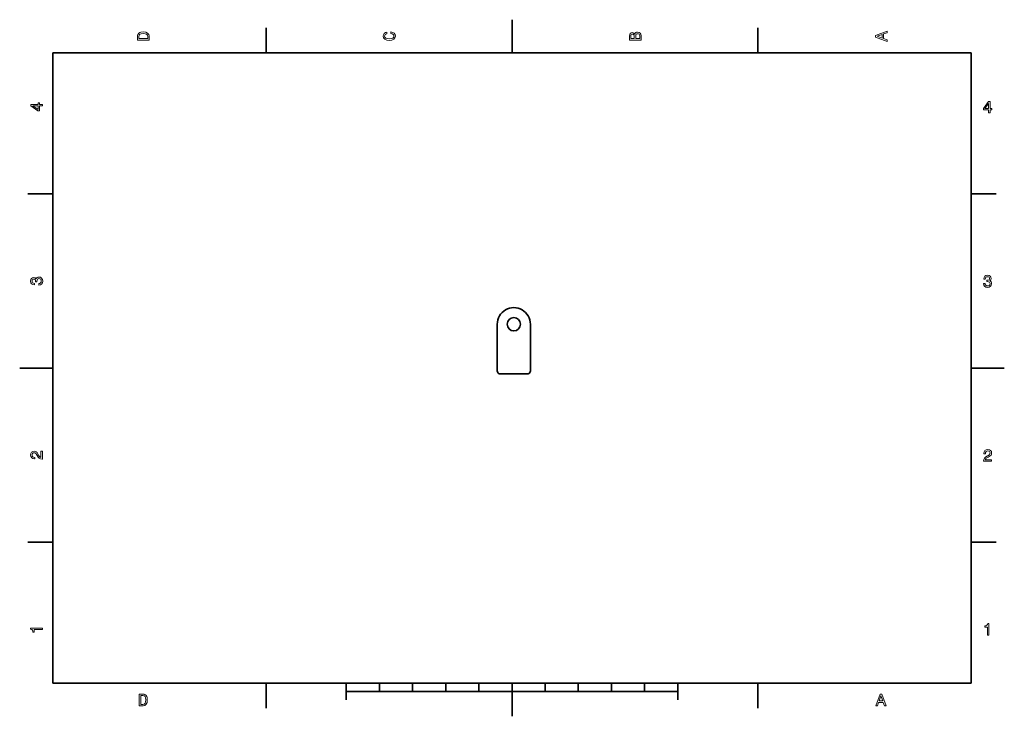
# Model space of a CAD drawing. Extents: x 0 to 297, y 0 to 210.
import ezdxf

# ---------------------------------------------------------------- set-up
doc = ezdxf.new("R2010")
doc.units = 0

msp = doc.modelspace()

# ---------------------------------------------------------------- linework, layer by layer
at = {"color": 7, "lineweight": 35}
for p, q in [((148.5, 200), (148.5, 210)), ((74.300003, 200), (74.300003, 207.5)), ((222.699997, 200), (222.699997, 207.5)), ((287, 200), (10, 200)), ((10, 200), (10, 10)), ((287, 10), (287, 200)), ((10, 157.5), (2.5, 157.5)), ((287, 157.5), (294.5, 157.5)), ((144.041, 104.191803), (144.041, 118.191803)), ((154.041, 104.191803), (154.041, 118.191803)), ((10, 105), (0, 105)), ((287, 105), (297, 105)), ((153.041, 103.191803), (145.041, 103.191803)), ((287, 70), (287, 10)), ((10, 52.5), (2.5, 52.5)), ((287, 52.5), (294.5, 52.5)), ((10, 10), (287, 10)), ((74.300003, 10), (74.300003, 2.5)), ((97, 10), (287, 10)), ((98.5, 10), (98.5, 5)), ((108.5, 10), (108.5, 7.5)), ((118.5, 10), (118.5, 7.5)), ((128.5, 10), (128.5, 7.5)), ((138.5, 10), (138.5, 7.5)), ((148.5, 10), (148.5, 0)), ((158.5, 10), (158.5, 7.5)), ((168.5, 10), (168.5, 7.5)), ((178.5, 10), (178.5, 7.5)), ((188.5, 10), (188.5, 7.5)), ((198.5, 10), (198.5, 5)), ((222.699997, 10), (222.699997, 2.5)), ((98.5, 7.5), (198.5, 7.5))]:
    msp.add_line(p, q, dxfattribs=at)
at = {"color": 7, "lineweight": 13}
for points in [[(35.533215, 204.994965), (35.533215, 203.829971), (39.033215, 203.829971), (39.033215, 204.994965), (38.922264, 205.544678), (38.584366, 205.953171), (38.034657, 206.205338), (37.283215, 206.296112), (36.516644, 206.215424), (36.21405, 206.114563), (35.971977, 205.973343), (35.644165, 205.56485), (35.563473, 205.297562)], [(35.951801, 204.959656), (36.027451, 205.342941), (36.259438, 205.605194), (36.672985, 205.761536), (37.283215, 205.811966), (37.873272, 205.756485), (38.286816, 205.600143), (38.533936, 205.332855), (38.614628, 204.959656), (38.614628, 204.298996), (35.951801, 204.298996)], [(111.93206, 205.817017), (112.355698, 205.716141), (112.658287, 205.549713), (112.844887, 205.317734), (112.905403, 205.045395), (112.814629, 204.71759), (112.54229, 204.460388), (112.098488, 204.28891), (111.483215, 204.233429), (110.872986, 204.28891), (110.424141, 204.455338), (110.151802, 204.71254), (110.055984, 205.045395), (110.106415, 205.287476), (110.247627, 205.494247), (110.474571, 205.655624), (110.787247, 205.766571), (110.787247, 206.245682), (110.308144, 206.094391), (109.94503, 205.832138), (109.718086, 205.474075), (109.63739, 205.045395), (109.763474, 204.510818), (110.116501, 204.10231), (110.696472, 203.840057), (111.483215, 203.749283), (112.269958, 203.840057), (112.84993, 204.10231), (113.208, 204.510818), (113.329041, 205.045395), (113.233215, 205.51442), (112.965927, 205.892654), (112.527161, 206.159943), (111.93206, 206.301163)], [(185.542007, 205.630417), (185.249496, 205.983429), (185.052811, 206.074219), (184.81073, 206.104477), (184.432495, 206.03891), (184.160156, 205.842224), (183.993729, 205.524506), (183.933212, 205.080704), (183.933212, 203.835022), (187.433212, 203.835022), (187.433212, 205.151306), (187.36261, 205.620331), (187.155838, 205.968307), (186.828018, 206.185165), (186.384216, 206.260818), (186.08667, 206.215424), (185.839554, 206.094391), (185.65799, 205.897705)], [(185.385666, 204.984879), (185.385666, 204.298996), (184.351807, 204.298996), (184.351807, 205.025223), (184.382065, 205.297562), (184.472839, 205.489197), (184.629181, 205.605194), (184.86116, 205.645538), (185.093155, 205.600143), (185.254532, 205.479111), (185.355408, 205.272339)], [(187.014618, 205.095825), (187.014618, 204.298996), (185.809296, 204.298996), (185.809296, 205.050446), (185.844589, 205.368164), (185.9505, 205.595108), (186.132065, 205.731277), (186.394302, 205.776657), (186.671692, 205.731277), (186.863327, 205.605194), (186.979324, 205.393372)], [(261.633209, 203.466858), (261.633209, 203.930847), (260.604401, 204.298996), (260.604401, 205.695969), (261.633209, 206.064133), (261.633209, 206.538193), (258.128174, 205.257217), (258.128174, 204.742798)], [(260.17572, 204.460388), (258.632477, 205), (260.17572, 205.539627)], [(6.833213, 184.02739), (6.833213, 184.481277), (5.965778, 184.481277), (5.965778, 184.98056), (5.56232, 184.98056), (5.56232, 184.481277), (3.408862, 184.481277), (3.408862, 184.022339), (5.521974, 182.489197), (5.965778, 182.489197), (5.965778, 184.02739)], [(292.277374, 181.916794), (292.731262, 181.916794), (292.731262, 182.784225), (293.23056, 182.784225), (293.23056, 183.187683), (292.731262, 183.187683), (292.731262, 185.341141), (292.272339, 185.341141), (290.739197, 183.228027), (290.739197, 182.784225), (292.277374, 182.784225)], [(291.162842, 183.187683), (292.277374, 184.756134), (292.277374, 183.187683)], [(5.56232, 182.912827), (3.993876, 184.02739), (5.56232, 184.02739)], [(5.733789, 129.979111), (5.769093, 129.979111), (6.253242, 130.059799), (6.616354, 130.296829), (6.848343, 130.670029), (6.934078, 131.164276), (6.848343, 131.688766), (6.626441, 132.082138), (6.273415, 132.334305), (5.819525, 132.425079), (5.521974, 132.384735), (5.2799, 132.273788), (5.0933, 132.092224), (4.957133, 131.850143), (4.684798, 132.177963), (4.251081, 132.293961), (3.857709, 132.218307), (3.560158, 132.00145), (3.373559, 131.648422), (3.307997, 131.164276), (3.388689, 130.710388), (3.610591, 130.362396), (3.963617, 130.135452), (4.432637, 130.059799), (4.467939, 130.059799), (4.467939, 130.508652), (4.145173, 130.548996), (3.913184, 130.680115), (3.771974, 130.891937), (3.721542, 131.189484), (3.761888, 131.451736), (3.867795, 131.643372), (4.039265, 131.759369), (4.271254, 131.804764), (4.518372, 131.759369), (4.684798, 131.638336), (4.785663, 131.426514), (4.815922, 131.139053), (4.810879, 130.942368), (5.209294, 130.942368), (5.199208, 131.189484), (5.244596, 131.507217), (5.365634, 131.744247), (5.56232, 131.885452), (5.819525, 131.935883), (6.112032, 131.880417), (6.328891, 131.734161), (6.465058, 131.502167), (6.510447, 131.194534), (6.460014, 130.876801), (6.308718, 130.644821), (6.066643, 130.498566), (5.733789, 130.443085)], [(290.729126, 130.51622), (290.729126, 130.480911), (290.809814, 129.996765), (291.046844, 129.633652), (291.420044, 129.401657), (291.914276, 129.315933), (292.438782, 129.401657), (292.832153, 129.623566), (293.08429, 129.976593), (293.175079, 130.430481), (293.134735, 130.728027), (293.023773, 130.970108), (292.842224, 131.156708), (292.600159, 131.292877), (292.927948, 131.565216), (293.043945, 131.998932), (292.968292, 132.392303), (292.751434, 132.68985), (292.398407, 132.87645), (291.914276, 132.942017), (291.460388, 132.861313), (291.112396, 132.63942), (290.885468, 132.286392), (290.809814, 131.817368), (290.809814, 131.782074), (291.258636, 131.782074), (291.299011, 132.104828), (291.430115, 132.336823), (291.641937, 132.478027), (291.939484, 132.528473), (292.201721, 132.488113), (292.393372, 132.382217), (292.509369, 132.210739), (292.554749, 131.97876), (292.509369, 131.731628), (292.388336, 131.565216), (292.176514, 131.46434), (291.889069, 131.434082), (291.692383, 131.439133), (291.692383, 131.04071), (291.939484, 131.050797), (292.257202, 131.005417), (292.494232, 130.884369), (292.635468, 130.687683), (292.685883, 130.430481), (292.630402, 130.13797), (292.484161, 129.921112), (292.252167, 129.784943), (291.944519, 129.739563), (291.626801, 129.789993), (291.394806, 129.941284), (291.248566, 130.183365), (291.193085, 130.51622)], [(290.76947, 76.916786), (293.175079, 76.916786), (293.175079, 77.350502), (291.273773, 77.350502), (291.3797, 77.587532), (291.561249, 77.784218), (292.121033, 78.142288), (292.418579, 78.293587), (292.751434, 78.510445), (292.988464, 78.762604), (293.124634, 79.060158), (293.175079, 79.398056), (293.089355, 79.821686), (292.852325, 80.154541), (292.489197, 80.366356), (292.020172, 80.442001), (291.536041, 80.35627), (291.167877, 80.119232), (290.930847, 79.740997), (290.850159, 79.241714), (290.850159, 79.171112), (291.309082, 79.171112), (291.309082, 79.211456), (291.354462, 79.554398), (291.490631, 79.806557), (291.707489, 79.967941), (291.994965, 80.023415), (292.287476, 79.972984), (292.504333, 79.846901), (292.645538, 79.650215), (292.695984, 79.403099), (292.660675, 79.171112), (292.56485, 78.974426), (292.403473, 78.802956), (292.181549, 78.651657), (291.884003, 78.490273), (291.389771, 78.177589), (291.041779, 77.844742), (290.835022, 77.441284), (290.76947, 76.931915)], [(6.833213, 77.519447), (6.833213, 79.925072), (6.399496, 79.925072), (6.399496, 78.023773), (6.162464, 78.129684), (5.965778, 78.311241), (5.607709, 78.871033), (5.456412, 79.168587), (5.239553, 79.501442), (4.987392, 79.738472), (4.689841, 79.874641), (4.351945, 79.925072), (3.928314, 79.839333), (3.595461, 79.602303), (3.383646, 79.239189), (3.307997, 78.770172), (3.393732, 78.286018), (3.630764, 77.91787), (4.009006, 77.680832), (4.508286, 77.600143), (4.578891, 77.600143), (4.578891, 78.059074), (4.538545, 78.059074), (4.195605, 78.104462), (3.943444, 78.240631), (3.782061, 78.457489), (3.726585, 78.744957), (3.777017, 79.03746), (3.903098, 79.254318), (4.099784, 79.395531), (4.346902, 79.445961), (4.578891, 79.41066), (4.775577, 79.314842), (4.947046, 79.153458), (5.098343, 78.931557), (5.259727, 78.634003), (5.572406, 78.139771), (5.90526, 77.791786), (6.308718, 77.585014), (6.818084, 77.519447)], [(291.909241, 24.416786), (292.368164, 24.416786), (292.368164, 27.942001), (292.025208, 27.942001), (291.934448, 27.634365), (291.752899, 27.427593), (291.475525, 27.306557), (291.092224, 27.266211), (291.092224, 26.90814), (291.909241, 26.90814)], [(6.833213, 26.159222), (6.833213, 26.618156), (3.307997, 26.618156), (3.307997, 26.275217), (3.615634, 26.184439), (3.822406, 26.002882), (3.943444, 25.725506), (3.98379, 25.34222), (4.341859, 25.34222), (4.341859, 26.159222)], [(37.194958, 6.666787), (36.029972, 6.666787), (36.029972, 3.166787), (37.194958, 3.166787), (37.744667, 3.277738), (38.153168, 3.615634), (38.405331, 4.165346), (38.496109, 4.916787), (38.415417, 5.683357), (38.314552, 5.985951), (38.173344, 6.228026), (37.764839, 6.555836), (37.497551, 6.636527)], [(37.159653, 6.248199), (37.542938, 6.17255), (37.805187, 5.940562), (37.961525, 5.527017), (38.011959, 4.916787), (37.956482, 4.326729), (37.800144, 3.913184), (37.532852, 3.666066), (37.159653, 3.585375), (36.498989, 3.585375), (36.498989, 6.248199)], [(258.266846, 3.166787), (258.730835, 3.166787), (259.098999, 4.195605), (260.495972, 4.195605), (260.864105, 3.166787), (261.338165, 3.166787), (260.05719, 6.67183), (259.542786, 6.67183)], [(259.260376, 4.624279), (259.799988, 6.167507), (260.33963, 4.624279)]]:
    msp.add_lwpolyline(points, close=True, dxfattribs=at)
at = {"color": 7, "lineweight": 35}
msp.add_circle((149.041, 118.191803), 2, dxfattribs=at)
for centre, radius, start, end in [((149.041, 118.191803), 5, 0, 180.000005), ((145.041, 104.191803), 1, 180.000005, 269.999997), ((153.041, 104.191803), 1, 269.999997, 360)]:
    msp.add_arc(centre, radius, start, end, dxfattribs=at)

doc.saveas('drawing.dxf')
